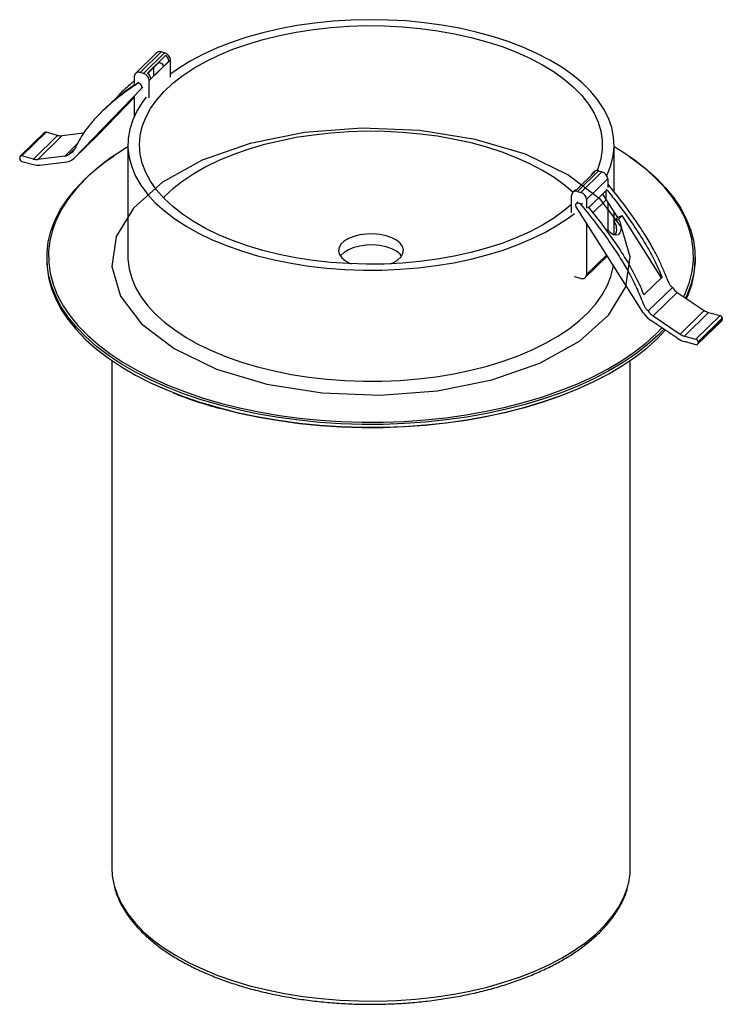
# Paper-space layout '_Trimétrica' of a CAD drawing. Header units: millimetres. Extents: x -78 to 31, y -70 to 82.
import ezdxf

# ---------------------------------------------------------------- set-up
doc = ezdxf.new("R2010")
doc.units = ezdxf.units.MM

psp = doc.layouts.new('_Trimétrica')

# ---------------------------------------------------------------- linework, layer by layer
at = {"color": 7, "linetype": 'Continuous', "lineweight": 25}
for p, q in [((-56.4, 77.22), (-59.66, 74.04)), ((-58.96, 74.18), (-55.7, 77.37)), ((-58.43, 74.03), (-55.16, 77.22)), ((-57.82, 74.09), (-55.03, 76.82)), ((-57.54, 72.93), (-54.27, 76.12)), ((-55.03, 76.82), (-56.81, 74.96)), ((-55.16, 77.22), (-55.7, 77.37)), ((-54.27, 73.46), (-54.27, 76.12)), ((-56.81, 74.96), (-57.76, 74.04)), ((-57.3, 73.19), (-54.51, 75.91)), ((-56.81, 73.66), (-56.81, 74.96)), ((-59.85, 73.56), (-59.85, 72.23)), ((-58.43, 74.03), (-58.96, 74.18)), ((-57.54, 70.28), (-57.54, 72.93)), ((-69.12, 60.96), (-58.74, 71.72)), ((-61.15, 71.76), (-61.62, 71.3)), ((-59.21, 72.66), (-59.44, 72.43)), ((-58.74, 71.72), (-58.51, 71.95)), ((-65.38, 64.61), (-59.85, 70.35)), ((-61.34, 69), (-59.85, 70.55)), ((-59.85, 70.56), (-59.85, 67.41)), ((-64.42, 68.57), (-64.88, 68.11)), ((-60.78, 69.54), (-61.34, 69)), ((-60.78, 69.54), (-60.8, 69.56)), ((-73.72, 64.91), (-77.45, 61.26)), ((-77.17, 61.32), (-73.44, 64.96)), ((-75.41, 60.84), (-71.67, 64.49)), ((-74.74, 60.79), (-71, 64.43)), ((-71.67, 64.49), (-73.44, 64.96)), ((-67.64, 64.85), (-71, 64.43)), ((-69.15, 60.93), (-65.42, 64.57)), ((-69.12, 60.96), (-65.38, 64.61)), ((-65.42, 64.57), (-65.38, 64.61)), ((-70.58, 61.3), (-68.61, 63.22)), ((-69.83, 61.67), (-69.03, 62.44)), ((-60.83, 63.02), (-60.83, 45.87)), ((14.17, 55.71), (14.17, 63.02)), ((-77.52, 61.07), (-77.52, 60.9)), ((-75.41, 60.84), (-77.17, 61.32)), ((-70.58, 61.3), (-74.74, 60.79)), ((-77.17, 60.46), (-75.41, 59.98)), ((-74.4, 59.9), (-70.24, 60.42)), ((8.37, 56.1), (11.16, 58.83)), ((8.5, 55.84), (11.76, 59.03)), ((9.03, 55.7), (12.3, 58.88)), ((9.92, 54.6), (13.19, 57.79)), ((11.06, 58.89), (10.83, 58.66)), ((11.76, 59.03), (12.3, 58.88)), ((13.19, 57.79), (13.19, 56.45)), ((7.61, 52.57), (7.61, 55.23)), ((8.04, 55.94), (7.8, 55.7)), ((8.5, 55.84), (9.03, 55.7)), ((12.95, 56), (10.16, 53.27)), ((12.39, 55.45), (14.69, 51.82)), ((12.95, 54.56), (12.95, 56)), ((18.72, 37.09), (8.34, 53.49)), ((8.58, 54.24), (8.35, 54.01)), ((9.05, 53.81), (9.29, 54.04)), ((9.92, 54.6), (9.92, 53.26)), ((12.95, 54.56), (10.89, 52.55)), ((13.19, 54.19), (13.19, 49.93)), ((14.69, 51.82), (14.12, 51.27)), ((14.17, 51.31), (14.17, 52.64)), ((14.69, 51.82), (15.4, 52.13)), ((15.4, 52.13), (14.84, 51.59)), ((21.47, 42.53), (15.4, 52.13)), ((9.92, 51), (9.92, 43.05)), ((14.12, 51.27), (14.84, 51.59)), ((14.17, 49.11), (14.17, 51.2)), ((12.94, 49.86), (13.17, 49.96)), ((13.17, 49.96), (12.99, 49.79)), ((-73.33, 45.66), (-73.33, 45.23)), ((9.73, 42.58), (13, 45.77)), ((9.92, 43.05), (13.03, 46.09)), ((26.67, 45.23), (26.67, 45.66)), ((9.03, 42.44), (8.06, 42.7)), ((18.76, 39.89), (21.56, 42.62)), ((19.43, 37.41), (23.16, 41.05)), ((20.18, 36.64), (23.92, 40.28)), ((23.92, 40.28), (28.08, 37.5)), ((20.18, 36.64), (24.34, 33.86)), ((24.34, 33.86), (28.08, 37.5)), ((25.01, 33.55), (28.74, 37.19)), ((26.77, 33.07), (30.51, 36.71)), ((28.74, 37.19), (30.51, 36.71)), ((24.01, 33.16), (19.85, 35.93)), ((27.05, 32.27), (30.79, 35.91)), ((27.13, 32.63), (30.86, 36.28)), ((27.13, 32.46), (30.86, 36.1)), ((30.86, 36.28), (30.86, 36.1)), ((25.01, 33.55), (26.77, 33.07)), ((26.77, 32.21), (25.01, 32.69)), ((27.13, 32.63), (27.13, 32.46)), ((-63.33, 29.78), (-63.33, -48.42)), ((16.67, -48.42), (16.67, 29.78)), ((-46.67, 22.88), (-48.05, 23.28)), ((-46.67, 22.45), (-45.31, 22.1))]:
    psp.add_line(p, q, dxfattribs=at)
at = {"color": 7, "linetype": 'Continuous', "lineweight": 25, "flags": 128}
for points in [[(13.04, 58.31), (13.1, 58.43), (13.67, 59.87), (14.02, 61.32), (14.17, 62.78), (14.09, 64.24), (13.81, 65.69), (13.31, 67.13), (12.6, 68.55), (11.68, 69.93), (10.57, 71.27), (9.26, 72.57), (7.76, 73.81), (6.09, 74.99), (4.24, 76.1), (2.24, 77.14), (0.1, 78.1), (-2.19, 78.97), (-4.59, 79.74), (-7.1, 80.43), (-9.7, 81.01), (-12.38, 81.49), (-15.13, 81.86), (-17.92, 82.13), (-20.74, 82.28), (-23.58, 82.33), (-26.41, 82.27), (-29.23, 82.09), (-32.01, 81.81), (-34.75, 81.41), (-37.42, 80.92), (-40, 80.32), (-42.5, 79.62), (-44.88, 78.82), (-47.14, 77.94), (-49.26, 76.97), (-51.24, 75.92), (-53.05, 74.8), (-54.27, 73.93)], [(-40, 46.75), (-42.39, 47.46), (-44.68, 48.27), (-46.83, 49.17), (-48.84, 50.15), (-50.7, 51.2), (-52.4, 52.33), (-53.92, 53.52), (-55.26, 54.77), (-56.4, 56.07), (-57.34, 57.41), (-58.09, 58.79), (-58.62, 60.19), (-58.94, 61.6), (-59.04, 63.03), (-58.93, 64.46), (-58.61, 65.87), (-58.07, 67.27), (-57.33, 68.65), (-56.38, 69.98), (-55.23, 71.28), (-53.89, 72.53), (-52.37, 73.72), (-50.67, 74.85), (-48.81, 75.9), (-46.79, 76.88), (-44.64, 77.78), (-42.35, 78.58), (-39.95, 79.3), (-37.45, 79.91), (-34.87, 80.42), (-32.21, 80.83), (-29.51, 81.13), (-26.76, 81.32), (-24, 81.41), (-21.23, 81.38), (-18.47, 81.24), (-15.75, 80.99), (-13.06, 80.63), (-10.44, 80.17), (-7.9, 79.6), (-5.45, 78.94), (-3.11, 78.18), (-0.89, 77.32), (1.19, 76.39), (3.13, 75.37), (4.91, 74.27), (6.52, 73.11), (7.95, 71.89), (9.19, 70.62), (10.23, 69.29), (11.08, 67.94), (11.71, 66.55), (12.14, 65.14), (12.35, 63.72), (12.35, 62.29), (12.13, 60.87), (11.7, 59.46), (11.54, 59.06)], [(-56.18, 75.62), (-56.06, 75.69), (-55.89, 75.71), (-55.72, 75.65), (-55.56, 75.54), (-55.45, 75.38), (-55.39, 75.21), (-55.4, 75.04), (-55.4, 75.04)], [(-58.74, 71.72), (-58.67, 71.86), (-58.66, 72.02), (-58.72, 72.19), (-58.83, 72.35), (-58.99, 72.46), (-59.16, 72.52), (-59.32, 72.5), (-59.45, 72.43)], [(-59.85, 70.42), (-59.91, 70.35), (-60.34, 69.92), (-60.73, 69.54), (-61.02, 69.26), (-61.18, 69.11), (-61.19, 69.11), (-61.05, 69.26), (-60.78, 69.54)], [(-57.99, 70.4), (-58.52, 69.69), (-59.4, 68.31), (-60.07, 66.89), (-60.53, 65.44), (-60.78, 63.99), (-60.82, 62.53), (-60.64, 61.07), (-60.25, 59.62), (-59.64, 58.19), (-58.83, 56.79), (-57.81, 55.43), (-56.6, 54.1), (-55.2, 52.83), (-53.61, 51.62), (-51.85, 50.47), (-49.93, 49.4), (-47.85, 48.4), (-45.63, 47.49), (-43.29, 46.67), (-40.83, 45.93)], [(7.82, 55.72), (6.52, 56.83), (4.91, 57.99), (3.13, 59.08), (1.19, 60.1), (-0.89, 61.04), (-3.11, 61.89), (-5.45, 62.65), (-7.9, 63.32), (-10.44, 63.88), (-13.06, 64.35), (-15.75, 64.7), (-18.47, 64.95), (-21.23, 65.09), (-24, 65.12), (-26.76, 65.04), (-29.51, 64.85), (-32.21, 64.54), (-34.87, 64.14), (-37.45, 63.62), (-39.95, 63.01), (-42.35, 62.3), (-44.64, 61.49), (-46.79, 60.6), (-48.81, 59.62), (-50.67, 58.56), (-52.37, 57.44), (-53.89, 56.25), (-55.23, 55), (-55.35, 54.87)], [(-48.05, 23.28), (-49.51, 23.72), (-52.24, 24.65), (-54.84, 25.67), (-57.32, 26.77), (-59.64, 27.96), (-61.81, 29.22), (-63.82, 30.55), (-65.65, 31.94), (-67.3, 33.4), (-68.76, 34.91), (-70.03, 36.46), (-71.1, 38.05), (-71.96, 39.68), (-72.62, 41.33), (-73.06, 43), (-73.3, 44.68), (-73.31, 46.36), (-73.12, 48.05), (-72.71, 49.72), (-72.09, 51.37), (-71.26, 53), (-70.22, 54.6), (-68.98, 56.16), (-67.55, 57.68), (-65.93, 59.14), (-64.13, 60.55), (-62.97, 61.36)], [(16.54, 61.2), (17.16, 60.77), (18.99, 59.37), (20.64, 57.92), (22.1, 56.41), (23.37, 54.86), (24.44, 53.27), (25.3, 51.64), (25.96, 49.99), (26.4, 48.32), (26.63, 46.64), (26.65, 44.95), (26.45, 43.27), (26.04, 41.6), (25.42, 39.94), (25.19, 39.43)], [(-66.95, 58.2), (-67.33, 57.83), (-68.76, 56.32), (-69.99, 54.77), (-71.02, 53.18), (-71.84, 51.56), (-72.46, 49.91), (-72.87, 48.25), (-73.06, 46.58), (-73.05, 44.9), (-72.82, 43.23), (-72.37, 41.56), (-71.72, 39.92), (-70.86, 38.3), (-70.8, 38.21)], [(24.91, 39.62), (25.18, 40.19), (25.8, 41.83), (26.2, 43.5), (26.4, 45.17), (26.38, 46.85), (26.15, 48.52), (25.71, 50.18), (25.06, 51.82), (24.2, 53.44), (23.14, 55.03), (21.87, 56.57), (20.42, 58.07), (19.31, 59.07)], [(7.61, 53.83), (6.49, 52.9), (4.88, 51.74), (3.1, 50.65), (1.16, 49.63), (-0.93, 48.69), (-3.15, 47.84), (-5.5, 47.08), (-7.95, 46.42), (-10.49, 45.85), (-13.11, 45.39), (-15.8, 45.04), (-18.52, 44.79), (-21.28, 44.65), (-24.05, 44.63), (-26.81, 44.71), (-29.56, 44.91), (-32.26, 45.21), (-34.92, 45.62), (-37.5, 46.13), (-40, 46.75)], [(8.34, 53.49), (8.27, 53.66), (8.26, 53.83), (8.32, 53.97), (8.44, 54.07), (8.59, 54.1), (8.76, 54.06), (8.93, 53.96), (9.05, 53.81)], [(-40.83, 45.93), (-38.27, 45.3), (-35.63, 44.77), (-32.92, 44.34), (-30.15, 44.02), (-27.34, 43.81), (-24.51, 43.71), (-21.67, 43.72), (-18.84, 43.84), (-16.04, 44.07), (-13.28, 44.41), (-10.57, 44.85), (-7.94, 45.4), (-5.4, 46.05), (-2.96, 46.8), (-0.64, 47.64), (1.55, 48.57), (3.61, 49.58), (5.5, 50.67), (7.23, 51.83), (8.06, 52.45)], [(14.84, 51.59), (15.11, 51.03), (15.25, 50.44), (15.23, 49.89), (15.07, 49.45), (14.78, 49.17), (14.4, 49.08), (13.97, 49.19), (13.54, 49.5), (13.17, 49.96)], [(-20.28, 44.69), (-19.85, 44.88), (-19.18, 45.3), (-18.69, 45.77), (-18.4, 46.29), (-18.34, 46.83), (-18.48, 47.36), (-18.84, 47.87), (-19.4, 48.32), (-20.13, 48.71), (-21, 49.01), (-21.97, 49.21), (-23, 49.3), (-24.04, 49.28), (-25.06, 49.15), (-25.99, 48.91), (-26.82, 48.58), (-27.49, 48.16), (-27.97, 47.69), (-28.26, 47.17), (-28.33, 46.63), (-28.18, 46.1), (-27.82, 45.59), (-27.26, 45.14), (-26.53, 44.75), (-26.39, 44.69)], [(-18.62, 45.87), (-18.84, 46.15), (-19.4, 46.61), (-20.13, 46.99), (-21, 47.29), (-21.97, 47.49), (-23, 47.59), (-24.04, 47.56), (-25.06, 47.43), (-25.99, 47.2), (-26.82, 46.86), (-27.49, 46.45), (-27.97, 45.97), (-28.05, 45.87)], [(-60.83, 45.87), (-60.82, 45.38), (-60.64, 43.92), (-60.25, 42.48), (-59.64, 41.05), (-58.83, 39.65), (-57.81, 38.28), (-56.6, 36.96), (-55.2, 35.69), (-53.61, 34.48), (-51.85, 33.33), (-49.93, 32.26), (-47.85, 31.26), (-45.63, 30.35), (-43.29, 29.52), (-40.83, 28.79)], [(-73.33, 45.23), (-73.3, 44.25), (-73.06, 42.57), (-72.62, 40.9), (-71.96, 39.25), (-71.1, 37.62), (-70.03, 36.03), (-68.76, 34.48), (-67.3, 32.97), (-65.65, 31.52), (-63.82, 30.12), (-61.81, 28.79), (-59.64, 27.53), (-57.32, 26.34), (-54.84, 25.24), (-52.24, 24.22), (-49.58, 23.31)], [(-40.83, 28.79), (-38.27, 28.16), (-35.63, 27.63), (-32.92, 27.2), (-30.15, 26.88), (-27.34, 26.67), (-24.51, 26.57), (-21.67, 26.58), (-18.84, 26.7), (-16.04, 26.93), (-13.28, 27.27), (-10.57, 27.71), (-7.94, 28.26), (-5.4, 28.91), (-2.96, 29.66), (-0.64, 30.5), (1.55, 31.43), (3.61, 32.44), (5.5, 33.52), (7.23, 34.68), (8.79, 35.9), (10.16, 37.18), (11.34, 38.51), (12.32, 39.89), (13.1, 41.29), (13.67, 42.72), (14.02, 44.17), (14.07, 44.45)], [(-70.8, 38.21), (-69.8, 36.72), (-68.54, 35.17), (-67.08, 33.67), (-65.44, 32.23), (-63.62, 30.84), (-61.62, 29.51), (-59.46, 28.26), (-57.15, 27.08), (-54.69, 25.98), (-52.09, 24.97), (-49.38, 24.04), (-46.55, 23.21)], [(-46.55, 23.21), (-43.62, 22.48), (-40.61, 21.84), (-37.52, 21.31), (-34.37, 20.89), (-31.17, 20.57), (-27.94, 20.36), (-24.69, 20.26), (-21.44, 20.27), (-18.19, 20.39), (-14.97, 20.61), (-11.78, 20.95), (-8.64, 21.39), (-5.56, 21.94), (-2.56, 22.59), (0.35, 23.34), (3.16, 24.19), (5.86, 25.13), (8.43, 26.15), (10.87, 27.27), (13.16, 28.46), (15.29, 29.72), (17.26, 31.06), (19.06, 32.46), (20.67, 33.91), (21.54, 34.81)], [(-45.31, 22.1), (-43.72, 21.72), (-40.69, 21.08), (-37.59, 20.55), (-34.43, 20.12), (-31.21, 19.8), (-27.97, 19.59), (-24.7, 19.49), (-21.43, 19.5), (-18.17, 19.62), (-14.92, 19.84), (-11.72, 20.18), (-8.56, 20.63), (-5.47, 21.18), (-2.45, 21.83), (0.47, 22.58), (3.3, 23.43), (6.01, 24.38), (8.59, 25.41), (11.04, 26.53), (13.34, 27.73), (15.49, 29), (17.47, 30.34), (19.27, 31.75), (20.89, 33.21), (22.07, 34.45)], [(21.83, 34.61), (20.89, 33.64), (19.27, 32.18), (17.47, 30.77), (15.49, 29.43), (13.34, 28.16), (11.04, 26.96), (8.59, 25.84), (6.01, 24.81), (3.3, 23.86), (0.47, 23.01), (-2.45, 22.26), (-5.47, 21.61), (-8.56, 21.06), (-11.72, 20.61), (-14.92, 20.27), (-18.17, 20.04), (-21.43, 19.93), (-24.7, 19.92), (-27.97, 20.02), (-31.21, 20.23), (-34.43, 20.55), (-37.59, 20.98), (-40.69, 21.51), (-42.64, 21.9)], [(12.34, 27.16), (10.87, 26.41), (8.43, 25.3), (5.86, 24.27), (3.16, 23.33), (0.35, 22.48), (-2.56, 21.73), (-5.56, 21.08), (-8.64, 20.54), (-11.78, 20.09), (-14.97, 19.76), (-18.19, 19.53), (-21.44, 19.41), (-24.69, 19.4), (-27.94, 19.5), (-31.17, 19.71), (-34.37, 20.03), (-37.52, 20.46), (-40.61, 20.99), (-43.62, 21.62), (-46.55, 22.35)], [(-49.58, 23.31), (-49.51, 23.29), (-46.67, 22.45)], [(-42.64, 21.9), (-43.72, 22.15), (-46.67, 22.88)], [(-63.33, -48.42), (-63.25, -49.7), (-63.02, -51)], [(-63.02, -51), (-62.96, -51.2), (-62.46, -52.68), (-61.76, -54.14), (-60.84, -55.57), (-59.73, -56.96), (-58.42, -58.31), (-56.92, -59.6), (-55.25, -60.83), (-53.41, -62), (-51.4, -63.09), (-49.24, -64.11), (-46.95, -65.04), (-44.53, -65.89), (-42, -66.64)], [(-42, -66.64), (-39.37, -67.29), (-36.65, -67.84), (-33.86, -68.29), (-31.02, -68.63), (-28.13, -68.87), (-25.22, -68.99), (-22.3, -69.01), (-19.38, -68.92), (-16.49, -68.71), (-13.63, -68.4), (-10.82, -67.98), (-8.08, -67.46), (-5.42, -66.84), (-2.86, -66.11), (-0.41, -65.3), (1.93, -64.39), (4.12, -63.4), (6.17, -62.33), (8.07, -61.18), (9.79, -59.97), (11.34, -58.69), (12.7, -57.36), (13.87, -55.98), (14.85, -54.56), (15.62, -53.11), (16.18, -51.63), (16.35, -51.02)]]:
    psp.add_lwpolyline(points, dxfattribs=at)
at = {"color": 7, "linetype": 'Continuous', "flags": 128}
psp.add_lwpolyline([(15.96, 41.15), (16.64, 45.75), (15.32, 50.31), (12.07, 54.61), (7.04, 58.43), (0.48, 61.57), (-7.27, 63.88), (-15.82, 65.25), (-24.75, 65.6), (-33.61, 64.93), (-41.96, 63.25), (-49.37, 60.66), (-55.47, 57.28), (-59.96, 53.29), (-62.62, 48.88), (-63.31, 44.28), (-61.99, 39.72), (-58.73, 35.42), (-53.7, 31.61), (-47.14, 28.46), (-39.39, 26.15), (-30.84, 24.78), (-21.91, 24.43), (-13.05, 25.11), (-4.71, 26.78), (2.7, 29.38), (8.81, 32.75), (13.3, 36.74), (15.96, 41.15)], dxfattribs=at)
at = {"color": 7, "linetype": 'Continuous', "lineweight": 25}
for centre, radius, start, end in [((-55.93, 76.7), 0.706, 71.1228, 131.7873), ((-55.49, 76.05), 1.21, 3.3916, 74.3338), ((-55.7, 75.83), 1.19, 4.0267, 55.8056), ((-59.2, 73.57), 0.65, 68.8623, 180.9223), ((-58.75, 72.86), 1.21, 3.3916, 74.3338), ((-58.49, 73.1), 1.19, 4.0267, 55.8056), ((-73.53, 64.7), 0.282, 71.1228, 131.7873), ((-71.2, 66.16), 1.74, 254.2264, 276.4781), ((-43.29, 32.54), 34.9, 120.1692, 132.6764), ((-4.04, 31.53), 36.11, 49.7056, 59.7143), ((-77.26, 61.08), 0.26, 68.8623, 180.9223), ((-77.04, 60.93), 0.486, 183.3916, 254.3338), ((-74.93, 62.52), 1.74, 254.2264, 276.4781), ((-70.71, 62.54), 1.24, 276.0988, 315.3297), ((-70.44, 62.27), 1.86, 276.0988, 315.3297), ((-74.7, 62.5), 2.61, 254.2264, 276.4781), ((11.25, 58.23), 0.604, 98.5173, 170.0927), ((11.54, 58.35), 0.715, 71.5838, 131.3262), ((11.97, 57.72), 1.21, 3.3916, 74.3338), ((8.26, 55.24), 0.65, 68.8623, 180.9223), ((8.46, 55.49), 0.615, 98.6431, 133.8356), ((8.71, 54.53), 1.21, 3.3916, 74.3338), ((12.59, 50.02), 1.98, 331.601, 39.0606), ((12.59, 46.19), 0.592, 314.4628, 334.985), ((12.5, 45.32), 14.17, 334.9788, 359.6184), ((9.27, 43.04), 0.65, 248.8623, 0.9223), ((25.37, 42.45), 2.61, 212.4008, 236.1773), ((22.03, 39.19), 3.92, 212.4008, 236.1773), ((21.64, 38.81), 2.61, 212.4008, 236.1773), ((29.36, 39.41), 2.3, 235.9526, 254.4289), ((30.38, 36.25), 0.486, 3.3916, 74.3338), ((30.6, 36.1), 0.258, 315.3545, 1.9113), ((25.63, 35.76), 2.3, 235.9526, 254.4289), ((25.94, 36.01), 3.45, 235.9526, 254.4289), ((26.64, 32.6), 0.486, 3.3916, 74.3338), ((26.87, 32.46), 0.26, 248.8623, 0.9223), ((-29.22, 86.72), 66.65, 248.3152, 254.9271), ((5.87, -48.41), 10.8, 345.9999, 359.9544)]:
    psp.add_arc(centre, radius, start, end, dxfattribs=at)
for points, knots in [([(-59.45, 72.43), (-60.33, 71.82), (-61.95, 70.69), (-64.03, 68.95), (-65.64, 67.38), (-66.85, 65.98), (-67.78, 64.69), (-68.46, 63.54), (-68.91, 62.64), (-69.24, 62.09), (-69.49, 61.76), (-69.72, 61.7), (-69.83, 61.67)], [0, 0, 0, 0, 0.212282, 0.390521, 0.538545, 0.65999, 0.758229, 0.852971, 0.921251, 0.954325, 0.979444, 1, 1, 1, 1]), ([(-59.85, 72.27), (-60.3, 71.95), (-61.49, 71.12), (-63.03, 69.9), (-64.03, 68.9), (-64.39, 68.55)], [0, 0, 0, 0, 0.280122, 0.73981, 1, 1, 1, 1]), ([(-59.85, 72.87), (-60.06, 72.69), (-60.99, 71.94), (-62.02, 71), (-62.71, 70.13), (-62.83, 69.98)], [0, 0, 0, 0, 0.199987, 0.860392, 1, 1, 1, 1]), ([(12.94, 56.22), (13.48, 55.56), (14.75, 53.98), (16.66, 51.38), (18.64, 48.42), (20.32, 45.49), (21.17, 43.52), (21.56, 42.62)], [0, 0, 0, 0, 0.155371, 0.372052, 0.591223, 0.81202, 1, 1, 1, 1]), ([(13.19, 56.95), (13.93, 56.03), (15.42, 54.19), (17.37, 51.49), (18.98, 49.04), (20.19, 46.98), (21.12, 45.19), (21.8, 43.67), (22.25, 42.52), (22.57, 41.79), (22.82, 41.33), (23.06, 41.14), (23.16, 41.05)], [0, 0, 0, 0, 0.1859289, 0.3701312, 0.5231075, 0.6486153, 0.7501407, 0.8480518, 0.918616, 0.952797, 0.9787567, 1, 1, 1, 1]), ([(9.05, 53.81), (9.94, 52.72), (11.56, 50.71), (13.64, 47.84), (15.25, 45.4), (16.46, 43.34), (17.38, 41.54), (18.06, 40.03), (18.52, 38.88), (18.84, 38.15), (19.09, 37.69), (19.32, 37.5), (19.43, 37.41)], [0, 0, 0, 0, 0.212282, 0.390521, 0.538545, 0.65999, 0.758229, 0.852971, 0.921251, 0.954325, 0.979444, 1, 1, 1, 1]), ([(10.14, 53.49), (10.68, 52.83), (11.95, 51.24), (13.86, 48.65), (15.84, 45.69), (17.52, 42.76), (18.37, 40.79), (18.76, 39.89)], [0, 0, 0, 0, 0.155371, 0.372052, 0.591223, 0.81202, 1, 1, 1, 1]), ([(-62.97, -51.17), (-62.89, -51.5), (-62.69, -52.32), (-62.16, -53.6), (-61.4, -55), (-60.45, -56.38), (-59.32, -57.72), (-58.02, -59.01), (-56.56, -60.25), (-54.93, -61.44), (-53.15, -62.56), (-51.22, -63.6), (-49.17, -64.58), (-46.99, -65.48), (-44.75, -66.28), (-42.99, -66.82), (-42.01, -67.09), (-41.79, -67.15)], [0, 0, 0, 0, 0.047806, 0.118234, 0.18911, 0.26048, 0.332302, 0.404482, 0.476909, 0.54948, 0.622117, 0.694761, 0.767376, 0.839949, 0.912475, 0.981127, 1, 1, 1, 1]), ([(-41.79, -67.15), (-41.36, -67.26), (-40.11, -67.59), (-37.97, -68.07), (-35.37, -68.55), (-32.71, -68.94), (-30.01, -69.23), (-27.27, -69.42), (-24.52, -69.51), (-21.76, -69.5), (-19.01, -69.4), (-16.27, -69.19), (-13.58, -68.89), (-10.92, -68.49), (-8.33, -68), (-5.81, -67.41), (-3.37, -66.73), (-1.02, -65.97), (1.22, -65.12), (3.35, -64.19), (5.35, -63.19), (7.22, -62.11), (8.95, -60.96), (10.52, -59.75), (11.92, -58.48), (13.16, -57.15), (14.22, -55.78), (15.11, -54.37), (15.78, -52.93), (16.18, -51.87), (16.29, -51.28), (16.31, -51.19)], [0, 0, 0, 0, 0.019013, 0.055114, 0.091203, 0.127277, 0.16334, 0.199395, 0.235445, 0.271492, 0.307541, 0.343592, 0.37965, 0.415716, 0.451795, 0.48789, 0.524003, 0.56014, 0.596301, 0.632491, 0.66871, 0.704959, 0.741233, 0.777523, 0.813804, 0.850043, 0.886193, 0.922197, 0.957993, 0.993539, 1, 1, 1, 1])]:
    psp.add_open_spline(points, degree=3, knots=knots, dxfattribs=at)

doc.saveas('drawing.dxf')
